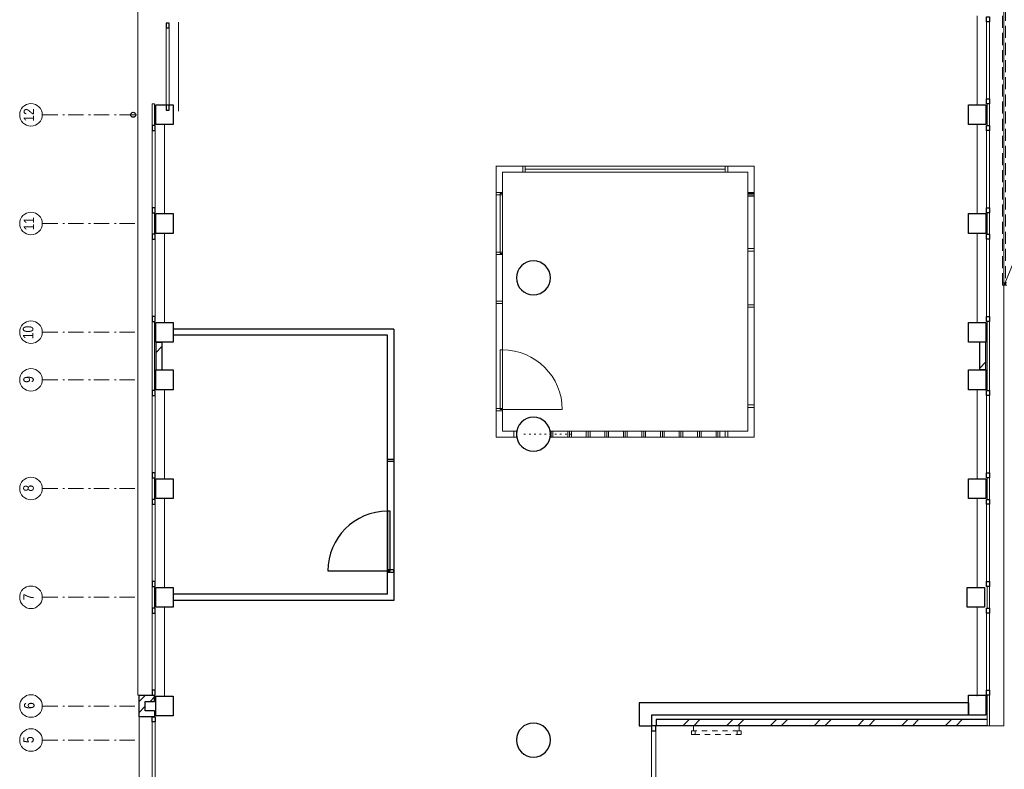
# Model space of a CAD drawing. Header units: millimetres. Extents: x 274611 to 571164, y 158736 to 298905.
# Tile 55 of 172: x 489753 to 505683, y 166578 to 178711. Entities that reach past the tile are written whole.
import ezdxf

# ---------------------------------------------------------------- set-up
doc = ezdxf.new("R2010")
doc.units = ezdxf.units.MM
doc.header["$LTSCALE"] = 400
doc.header["$PDMODE"] = 1
doc.header["$PDSIZE"] = 15
for name, pattern in [('STYLE_01', [0.416641, 0.208282, -0.208359]), ('STYLE_02', [0.694427, 0.486069, -0.208359]), ('STYLE_03', [1.25, 1.041641, -0.208359]), ('STYLE_05', [0.208282, 0.069427, -0.138855]), ('STYLE_06', [1.041641, 0.625, -0.208282, 0.069427, -0.138931])]:
    doc.linetypes.add(name, pattern=pattern)
for name, color, linetype, lineweight in [('Binnenkozijnen', 140, 'Continuous', 15), ('Buitenkozijnen', 140, 'Continuous', 15), ('Lijn-stramien', 5, 'STYLE_06', 9), ('mat-baksteen', 5, 'Continuous', 25), ('mat-beton (ihwg)', 5, 'Continuous', 25), ('mat-kalkzandsteen', 5, 'Continuous', 25), ('None', 7, 'Continuous', 9)]:
    doc.layers.add(name, color=color, linetype=linetype, lineweight=lineweight)
doc.layers.add('plat', color=5, linetype='Continuous')
doc.styles.add('Arial Narrow', font='ARIALN.TTF', dxfattribs={"height": 222.25})

# ---------------------------------------------------------------- blocks, each defined once
blk = doc.blocks.new('*U935')
at = {"layer": 'None', "color": 140, "linetype": 'STYLE_03', "lineweight": 15}
blk.add_line((-2694, -27630), (6326, -5310), dxfattribs=at)
at = {"layer": 'None', "color": 140, "linetype": 'STYLE_02', "lineweight": 15}
for p, q in [((1241, -27590), (-2719, -27590)), ((1241, -27630), (-2719, -27630))]:
    blk.add_line(p, q, dxfattribs=at)
at = {"layer": 'None', "color": 43, "linetype": 'STYLE_02', "lineweight": 9}
blk.add_lwpolyline([(-2719, -7320), (-2669, -7320), (-2669, -27630), (-2719, -27630)], close=True, dxfattribs=at)
blk = doc.blocks.new('Kolom O 550')
at = {"layer": 'mat-beton (ihwg)', "lineweight": 25}
blk.add_circle((0, 0), 275, dxfattribs=at)
blk = doc.blocks.new('*X1010')
at = {"layer": 'None', "lineweight": 9}
for p, q in [((-16689, -34367), (-16638, -34316)), ((-16689, -34543), (-16589, -34443))]:
    blk.add_line(p, q, dxfattribs=at)
blk = doc.blocks.new('*X1011')
at = {"layer": 'None', "lineweight": 9}
for p, q in [((-16638, -34316), (-16587, -34265)), ((-16511, -34365), (-16439, -34293))]:
    blk.add_line(p, q, dxfattribs=at)
blk = doc.blocks.new('*X1012')
at = {"layer": 'None', "lineweight": 9}
for p, q in [((-8324, -34663), (-8321, -34660)), ((-7890, -34760), (-7790, -34660)), ((-7714, -34760), (-7614, -34660)), ((-7183, -34760), (-7083, -34660)), ((-7006, -34760), (-6906, -34660)), ((-6476, -34760), (-6376, -34660)), ((-6299, -34760), (-6199, -34660)), ((-5769, -34760), (-5669, -34660)), ((-5592, -34760), (-5492, -34660)), ((-5062, -34760), (-4962, -34660)), ((-4885, -34760), (-4785, -34660)), ((-4354, -34760), (-4254, -34660)), ((-4178, -34760), (-4078, -34660)), ((-3647, -34760), (-3547, -34660)), ((-3471, -34760), (-3371, -34660))]:
    blk.add_line(p, q, dxfattribs=at)
blk = doc.blocks.new('*X1014')
at = {"layer": 'None', "lineweight": 9}
blk.add_line((-16419, -28723), (-16319, -28623), dxfattribs=at)
blk = doc.blocks.new('Gevelpui best 1410 (2D)')
at = {"layer": 'Buitenkozijnen', "lineweight": 15}
for p, q in [((-260, 0), (-260, -1410)), ((-260, 0), (-210, 0)), ((-210, 0), (-210, -1410)), ((-260, -1410), (-210, -1410))]:
    blk.add_line(p, q, dxfattribs=at)
at = {"layer": 'Buitenkozijnen', "color": 92, "lineweight": 25}
for points in [[(-260, 0), (-210, 0), (-210, -80), (-260, -80)], [(-260, -1330), (-210, -1330), (-210, -1410), (-260, -1410)]]:
    blk.add_lwpolyline(points, close=True, dxfattribs=at)
at = {"layer": 'None', "color": 43, "linetype": 'Continuous', "lineweight": 9}
blk.add_line((-410, 15), (-410, -1425), dxfattribs=at)
blk = doc.blocks.new('*U304')
at = {"layer": 'Buitenkozijnen', "lineweight": 15}
for p, q in [((-10, 0), (-10, -1960)), ((-10, 0), (40, 0)), ((40, 0), (40, -1960)), ((-10, -1960), (40, -1960))]:
    blk.add_line(p, q, dxfattribs=at)
blk = doc.blocks.new('Gevelpui best 1960')
at = {"layer": 'Buitenkozijnen', "color": 43, "lineweight": 9}
blk.add_line((250, 0), (250, -1960), dxfattribs=at)
at = {"layer": 'Buitenkozijnen', "color": 92, "lineweight": 25}
for points in [[(-10, 0), (40, 0), (40, -80), (-10, -80)], [(-10, -1880), (40, -1880), (40, -1960), (-10, -1960)]]:
    blk.add_lwpolyline(points, close=True, dxfattribs=at)
at = {"layer": 'Buitenkozijnen'}
blk.add_blockref('*U304', (0, 0), dxfattribs=at)
blk = doc.blocks.new('*U1036')
at = {"layer": 'Buitenkozijnen', "lineweight": 15}
for p, q in [((-8399, -34760), (-8329, -34760)), ((-8399, -36590), (-8399, -34760)), ((-8329, -36590), (-8329, -34760)), ((-8399, -36590), (-8329, -36590))]:
    blk.add_line(p, q, dxfattribs=at)
blk = doc.blocks.new('*U1037')
at = {"layer": 'Buitenkozijnen', "color": 92, "lineweight": 25}
for points in [[(-8329, -34760), (-8399, -34760), (-8399, -34843), (-8329, -34843)], [(-8329, -36507), (-8399, -36507), (-8399, -36590), (-8329, -36590)]]:
    blk.add_lwpolyline(points, close=True, dxfattribs=at)
at = {"layer": 'Buitenkozijnen'}
blk.add_blockref('*U1036', (0, 0), dxfattribs=at)
blk = doc.blocks.new('*X1038')
at = {"layer": 'None', "lineweight": 9}
blk.add_line((-3089, -28969), (-2989, -28869), dxfattribs=at)
blk = doc.blocks.new('HWA')
at = {"layer": 'None', "color": 92, "linetype": 'Continuous', "lineweight": 25}
blk.add_circle((0, -74), 40, dxfattribs=at)
blk = doc.blocks.new('Kolom 280x320')
at = {"layer": 'mat-beton (ihwg)', "lineweight": 25}
blk.add_lwpolyline([(-300, 160), (-20, 160), (-20, -160), (-300, -160)], close=True, dxfattribs=at)
at = {"layer": 'None', "color": 92, "linetype": 'Continuous', "lineweight": 5}
blk.add_point((0, 0), dxfattribs=at)
blk = doc.blocks.new('*U1258')
at = {"layer": 'None', "color": 140, "linetype": 'STYLE_01', "lineweight": 15}
for p, q in [((-7720, -34840), (-7720, -34760)), ((-6980, -34840), (-6980, -34760))]:
    blk.add_line(p, q, dxfattribs=at)
for points in [[(-7750, -34840), (-6950, -34840), (-6950, -34900), (-7750, -34900)], [(-7750, -34840), (-7690, -34840), (-7690, -34900), (-7750, -34900)], [(-7010, -34840), (-6950, -34840), (-6950, -34900), (-7010, -34900)]]:
    blk.add_lwpolyline(points, close=True, dxfattribs=at)

msp = doc.modelspace()

# ---------------------------------------------------------------- linework, layer by layer
at = {"layer": 'Binnenkozijnen', "color": 43, "linetype": 'Continuous', "lineweight": 9, "flags": 128}
msp.add_lwpolyline([(491684.18474, 196356.95664), (491664.18474, 196356.95664), (491664.18474, 167776.95664), (491684.18474, 167776.95664)], dxfattribs=at)
at = {"layer": 'Buitenkozijnen', "color": 43, "linetype": 'Continuous', "lineweight": 9, "flags": 128}
msp.add_lwpolyline([(505654.18474, 194596.95664), (505674.18474, 194596.95664), (505674.18474, 167281.95664), (505444.22537, 167281.95664)], dxfattribs=at)
at = {"layer": 'Buitenkozijnen', "lineweight": 15}
for points in [[(491894.14411, 177346.95664), (491934.18474, 177346.95664), (491934.18474, 176996.95664), (491894.14411, 176996.95664)], [(505404.18474, 177346.95664), (505444.22537, 177346.95664), (505444.22537, 176996.95664), (505404.18474, 176996.95664)], [(491894.14411, 175586.95664), (491934.18474, 175586.95664), (491934.18474, 175236.95664), (491894.14411, 175236.95664)], [(505404.18474, 175586.95664), (505444.22537, 175586.95664), (505444.22537, 175236.95664), (505404.18474, 175236.95664)], [(491894.14411, 173826.95664), (491934.18474, 173826.95664), (491934.18474, 172706.95664), (491894.14411, 172706.95664)], [(505404.18474, 173826.95664), (505444.22537, 173826.95664), (505444.22537, 172706.95664), (505404.18474, 172706.95664)], [(491894.14411, 171296.95664), (491934.18474, 171296.95664), (491934.18474, 170946.95664), (491894.14411, 170946.95664)], [(505404.18474, 171296.95664), (505444.22537, 171296.95664), (505444.22537, 170946.95664), (505404.18474, 170946.95664)], [(491894.14411, 169536.95664), (491934.18474, 169536.95664), (491934.18474, 169186.95664), (491894.14411, 169186.95664)], [(505404.18474, 169536.95664), (505444.22537, 169536.95664), (505444.22537, 169186.95664), (505404.18474, 169186.95664)], [(505404.18474, 167776.95664), (505444.22537, 167776.95664), (505444.22537, 167281.95664), (505404.18474, 167281.95664)]]:
    msp.add_lwpolyline(points, close=True, dxfattribs=at)
at = {"layer": 'Lijn-stramien', "color": 8, "linetype": 'STYLE_05', "lineweight": 5}
msp.add_line((497910.18474, 172001.95664), (498720.18474, 172001.95664), dxfattribs=at)
at = {"layer": 'mat-baksteen', "lineweight": 25}
for p, q in [((491684.18474, 167426.95664), (491684.18474, 167776.95664)), ((491684.18474, 167776.95664), (491934.18474, 167776.95664)), ((491934.18474, 167676.95664), (491934.18474, 167776.95664)), ((491784.18474, 167526.95664), (491784.18474, 167676.95664)), ((491784.18474, 167676.95664), (491934.18474, 167676.95664)), ((491934.18474, 167426.95664), (491684.18474, 167426.95664)), ((491934.18474, 167526.95664), (491784.18474, 167526.95664)), ((491934.18474, 167526.95664), (491934.18474, 167426.95664)), ((500049.18474, 167381.95664), (500049.18474, 167281.95664)), ((505404.18474, 167381.95664), (500049.18474, 167381.95664)), ((505404.18474, 167281.95664), (500049.18474, 167281.95664))]:
    msp.add_line(p, q, dxfattribs=at)
at = {"layer": 'mat-beton (ihwg)', "lineweight": 25}
for p, q in [((505104.18474, 167651.95664), (499774.18474, 167651.95664)), ((499774.18474, 167651.95664), (499774.18474, 167281.95664)), ((505104.18474, 167651.95664), (505104.18474, 167451.95664)), ((505104.18474, 167451.95664), (499974.18474, 167451.95664)), ((499974.18474, 167451.95664), (499974.18474, 167281.95664)), ((499774.18474, 167281.95664), (499974.18474, 167281.95664))]:
    msp.add_line(p, q, dxfattribs=at)
msp.add_lwpolyline([(505104.18474, 167776.95664), (505384.18474, 167776.95664), (505384.18474, 167451.95664), (505104.18474, 167451.95664)], close=True, dxfattribs=at)
at = {"layer": 'mat-kalkzandsteen', "lineweight": 25}
for p, q in [((491954.18474, 173491.95664), (491954.18474, 173041.95664)), ((491954.18474, 173491.95664), (492054.18474, 173491.95664)), ((492054.18474, 173491.95664), (492054.18474, 173041.95664)), ((505384.18474, 173491.95664), (505284.18474, 173491.95664)), ((505284.18474, 173041.95664), (505284.18474, 173491.95664)), ((505384.18474, 173041.95664), (505384.18474, 173491.95664)), ((491954.18474, 173041.95664), (492054.18474, 173041.95664)), ((505384.18474, 173041.95664), (505284.18474, 173041.95664))]:
    msp.add_line(p, q, dxfattribs=at)
at = {"layer": 'None', "color": 7, "linetype": 'STYLE_06', "lineweight": 9}
for p, q in [((490118.00801, 177171.95664), (491618.00801, 177171.95664)), ((490118.00801, 175411.95664), (491618.00801, 175411.95664)), ((490118.00801, 173651.95664), (491618.00801, 173651.95664)), ((490118.00801, 172881.95664), (491618.00801, 172881.95664)), ((490118.00801, 171121.95664), (491618.00801, 171121.95664)), ((490118.00801, 169361.95664), (491618.00801, 169361.95664)), ((490118.00801, 167601.95664), (491618.00801, 167601.95664)), ((490118.00801, 167051.95664), (491618.00801, 167051.95664))]:
    msp.add_line(p, q, dxfattribs=at)
at = {"layer": 'None', "color": 43, "linetype": 'Continuous', "lineweight": 9}
for centre in [(489935.40159, 177171.95664), (489935.40159, 175411.95664), (489935.40159, 173651.95664), (489935.40159, 172881.95664), (489935.40159, 171121.95664), (489935.40159, 169361.95664), (489935.40159, 167601.95664), (489935.40159, 167051.95664)]:
    msp.add_circle(centre, 182.60642, dxfattribs=at)
at = {"layer": 'plat', "lineweight": 0}
for p, q in [((497464.14941, 176344.61621), (497464.14941, 171951.95664)), ((497891.14941, 176341.95664), (497464.14941, 176341.95664)), ((497891.14941, 176241.95664), (497564.14941, 176241.95664)), ((497564.14941, 176241.95664), (497564.14941, 172051.95664)), ((497931.14941, 176341.95664), (497931.14941, 176241.95664)), ((497931.14941, 176341.95664), (501167.14941, 176341.95664)), ((497931.14941, 176291.95664), (501167.14941, 176291.95664)), ((497931.14941, 176241.95664), (501167.14941, 176241.95664)), ((501167.14941, 176341.95664), (501167.14941, 176241.95664)), ((501634.14941, 176341.95664), (501207.14941, 176341.95664)), ((501534.14941, 176241.95664), (501207.14941, 176241.95664)), ((501534.14941, 172051.95664), (501534.14941, 176241.95664)), ((501634.14941, 171951.95664), (501634.14941, 176341.95664)), ((498527.90061, 172398.95664), (497564.14941, 172398.95664)), ((498527.90061, 172398.95664), (497564.14941, 172398.95664)), ((497564.14941, 172051.95664), (497793.76839, 172051.95664)), ((497789.14941, 172051.95664), (497789.14941, 171951.95664)), ((497793.76839, 172051.95664), (497789.14941, 172051.95664)), ((501167.14941, 172051.95664), (498334.60108, 172051.95664)), ((498350.18474, 171951.95664), (498350.18474, 172051.95664)), ((498380.18474, 171951.95664), (498380.18474, 172051.95664)), ((498620.18474, 171951.95664), (498620.18474, 172051.95664)), ((498650.18474, 171951.95664), (498650.18474, 172051.95664)), ((498680.18474, 171951.95664), (498680.18474, 172051.95664)), ((498920.18474, 171951.95664), (498920.18474, 172051.95664)), ((498950.18474, 171951.95664), (498950.18474, 172051.95664)), ((498980.18474, 171951.95664), (498980.18474, 172051.95664)), ((499220.18474, 171951.95664), (499220.18474, 172051.95664)), ((499250.18474, 171951.95664), (499250.18474, 172051.95664)), ((499280.18474, 171951.95664), (499280.18474, 172051.95664)), ((499520.18474, 171951.95664), (499520.18474, 172051.95664)), ((499550.18474, 171951.95664), (499550.18474, 172051.95664)), ((499580.18474, 171951.95664), (499580.18474, 172051.95664)), ((499820.18474, 171951.95664), (499820.18474, 172051.95664)), ((499850.18474, 171951.95664), (499850.18474, 172051.95664)), ((499880.18474, 171951.95664), (499880.18474, 172051.95664)), ((500120.18474, 171951.95664), (500120.18474, 172051.95664)), ((500150.18474, 171951.95664), (500150.18474, 172051.95664)), ((500180.18474, 171951.95664), (500180.18474, 172051.95664)), ((500420.18474, 171951.95664), (500420.18474, 172051.95664)), ((500450.18474, 171951.95664), (500450.18474, 172051.95664)), ((500480.18474, 171951.95664), (500480.18474, 172051.95664)), ((500720.18474, 171951.95664), (500720.18474, 172051.95664)), ((500750.18474, 171951.95664), (500750.18474, 172051.95664)), ((500780.18474, 171951.95664), (500780.18474, 172051.95664)), ((501020.18474, 171951.95664), (501020.18474, 172051.95664)), ((501050.18474, 171951.95664), (501050.18474, 172051.95664)), ((501080.18474, 171951.95664), (501080.18474, 172051.95664)), ((501167.14941, 172051.95664), (501167.14941, 171951.95664)), ((501207.14941, 172051.95664), (501534.14941, 172051.95664)), ((497464.14941, 171951.95664), (497793.76839, 171951.95664)), ((497793.76839, 171951.95664), (497789.14941, 171951.95664)), ((501167.14941, 171951.95664), (498334.60108, 171951.95664)), ((501207.14941, 171951.95664), (501634.14941, 171951.95664))]:
    msp.add_line(p, q, dxfattribs=at)
at = {"layer": 'plat'}
for p, q in [((495804.18474, 173701.95664), (492234.18474, 173701.95664)), ((495804.18474, 173701.95664), (495804.18474, 169311.95664)), ((495704.18474, 173601.95664), (492234.18474, 173601.95664)), ((495704.18474, 169411.95664), (495704.18474, 173601.95664)), ((494740.43353, 169788.45664), (495704.18474, 169788.45664)), ((495704.18474, 169411.95664), (492234.18474, 169411.95664)), ((495804.18474, 169311.95664), (492234.18474, 169311.95664))]:
    msp.add_line(p, q, dxfattribs=at)
at = {"layer": 'plat', "lineweight": 0}
for points in [[(497931.14941, 176341.95664), (497931.14941, 176241.95664), (497891.14941, 176241.95664), (497891.14941, 176341.95664)], [(501167.14941, 176341.95664), (501167.14941, 176241.95664), (501207.14941, 176241.95664), (501207.14941, 176341.95664)], [(497564.14941, 175914.95664), (497564.14941, 175874.95664), (497464.14941, 175874.95664), (497464.14941, 175914.95664)], [(497564.14941, 175894.95664), (497564.14941, 174928.95664), (497524.14941, 174928.95664), (497524.14941, 175894.95664)], [(501534.14941, 175914.95664), (501534.14941, 175874.95664), (501634.14941, 175874.95664), (501634.14941, 175914.95664)], [(501534.14941, 175895.95664), (501534.14941, 175855.95664), (501634.14941, 175855.95664), (501634.14941, 175895.95664)], [(497564.14941, 174948.95664), (497564.14941, 174908.95664), (497464.14941, 174908.95664), (497464.14941, 174948.95664)], [(501534.14941, 175005.95664), (501534.14941, 174965.95664), (501634.14941, 174965.95664), (501634.14941, 175005.95664)], [(501534.14941, 175005.95664), (501534.14941, 174965.95664), (501634.14941, 174965.95664), (501634.14941, 175005.95664)], [(497564.14941, 174154.95664), (497564.14941, 174114.95664), (497464.14941, 174114.95664), (497464.14941, 174154.95664)], [(501534.14941, 174057.95664), (501534.14941, 174097.95664), (501634.14941, 174097.95664), (501634.14941, 174057.95664)], [(497564.14941, 173364.95664), (497564.14941, 172398.95664), (497524.14941, 172398.95664), (497524.14941, 173364.95664)], [(497564.14941, 173364.95664), (497564.14941, 172398.95664), (497524.14941, 172398.95664), (497524.14941, 173364.95664)], [(497564.14941, 172418.95664), (497564.14941, 172378.95664), (497464.14941, 172378.95664), (497464.14941, 172418.95664)], [(497564.14941, 172418.95664), (497564.14941, 172378.95664), (497464.14941, 172378.95664), (497464.14941, 172418.95664)], [(501534.14941, 172475.95664), (501534.14941, 172435.95664), (501634.14941, 172435.95664), (501634.14941, 172475.95664)], [(497789.14941, 172051.95664), (497789.14941, 171951.95664), (497749.14941, 171951.95664), (497749.14941, 172051.95664)], [(497789.14941, 172051.95664), (497789.14941, 171951.95664), (497749.14941, 171951.95664), (497749.14941, 172051.95664)], [(501167.14941, 172051.95664), (501167.14941, 171951.95664), (501207.14941, 171951.95664), (501207.14941, 172051.95664)]]:
    msp.add_lwpolyline(points, close=True, dxfattribs=at)
at = {"layer": 'plat'}
for points in [[(495704.18474, 171598.45664), (495804.18474, 171598.45664), (495804.18474, 171558.45664), (495704.18474, 171558.45664)], [(495704.18474, 170754.45664), (495704.18474, 169788.45664), (495744.18474, 169788.45664), (495744.18474, 170754.45664)], [(495704.18474, 169808.45664), (495704.18474, 169768.45664), (495804.18474, 169768.45664), (495804.18474, 169808.45664)]]:
    msp.add_lwpolyline(points, close=True, dxfattribs=at)
at = {"layer": 'plat', "lineweight": 0}
for centre in [(498064.18474, 174531.95664), (498064.18474, 172001.95664), (498064.18474, 172001.95664)]:
    msp.add_circle(centre, 275, dxfattribs=at)
msp.add_arc((497564.14941, 172398.95664), 966, 0, 90, dxfattribs=at)
msp.add_arc((497564.14941, 172398.95664), 966, 0, 90, dxfattribs=at)
at = {"layer": 'plat'}
msp.add_arc((495704.18474, 169788.45664), 966, 90, 180, dxfattribs=at)

# ---------------------------------------------------------------- block references
at = {"layer": 'Binnenkozijnen', "color": 7, "rotation": 180}
msp.add_blockref('Gevelpui best 1960', (491934.18474, 165466.95664), dxfattribs=at)
at = {"layer": 'Buitenkozijnen', "color": 7}
for p in [(505654.18474, 178756.95664), (505654.18474, 176996.95664), (505654.18474, 175236.95664), (505654.18474, 172706.95664), (505654.18474, 170946.95664), (505654.18474, 169186.95664)]:
    msp.add_blockref('Gevelpui best 1410 (2D)', p, dxfattribs=at)
at = {"layer": 'Buitenkozijnen', "color": 7, "xscale": -1}
for p in [(491910.22537, 178656.95664), (491684.18474, 176996.95664), (491684.18474, 175236.95664), (491684.18474, 172706.95664), (491684.18474, 170946.95664), (491684.18474, 169186.95664)]:
    msp.add_blockref('Gevelpui best 1410 (2D)', p, dxfattribs=at)
at = {"layer": 'mat-baksteen'}
for name in ['*X1011', '*X1010', '*X1012']:
    msp.add_blockref(name, (508373.12537, 202041.95664), dxfattribs=at)
at = {"layer": 'mat-beton (ihwg)', "color": 7, "xscale": -1, "rotation": 270}
for p in [(498064.18474, 174531.95664), (498064.18474, 174531.95664), (498064.18474, 172001.95664), (498064.18474, 172001.95664), (498064.18474, 167051.95664)]:
    msp.add_blockref('Kolom O 550', p, dxfattribs=at)
at = {"layer": 'mat-beton (ihwg)', "color": 7, "rotation": 180}
for p in [(491934.18474, 171121.95664), (505084.18474, 171121.95664), (491934.18474, 169361.95664), (491934.18474, 167601.95664)]:
    msp.add_blockref('Kolom 280x320', p, dxfattribs=at)
at = {"layer": 'mat-beton (ihwg)', "color": 7}
msp.add_blockref('Kolom 280x320', (505384.18474, 169361.95664), dxfattribs=at)
at = {"layer": 'mat-kalkzandsteen'}
for name in ['*X1014', '*X1038']:
    msp.add_blockref(name, (508373.12537, 202041.95664), dxfattribs=at)
at = {"layer": 'None', "color": 7}
for name, p in [('*U935', (508373.12537, 202041.95664)), ('Kolom 280x320', (492254.18474, 177171.95664)), ('Kolom 280x320', (492254.18474, 175411.95664)), ('Kolom 280x320', (492254.18474, 173651.95664)), ('Kolom 280x320', (492254.18474, 172881.95664)), ('*U1037', (508373.12537, 202041.95664)), ('*U1258', (508373.12537, 202041.95664))]:
    msp.add_blockref(name, p, dxfattribs=at)
for name, p, rotation in [('Kolom 280x320', (505084.18474, 177171.95664), 180), ('HWA', (491664.18474, 177171.95664), 270), ('Kolom 280x320', (505084.18474, 175411.95664), 180), ('Kolom 280x320', (505084.18474, 173651.95664), 180), ('Kolom 280x320', (505084.18474, 172881.95664), 180)]:
    msp.add_blockref(name, p, dxfattribs=dict(at, rotation=rotation))

# ---------------------------------------------------------------- texts
at = {"layer": 'None', "color": 8, "attachment_point": 1, "rotation": 90, "style": 'Arial Narrow'}
for s, insert, char_height in [('12', (489816.8346, 177060.83309), 169.333333), ('11', (489816.8346, 175300.83309), 169.333333), ('10', (489804.20192, 173540.83309), 169.333333), ('9', (489810.51826, 172833.2733), 169.33333), ('8', (489810.51826, 171073.2733), 169.33333), ('7', (489810.51826, 169313.2733), 169.33333), ('6', (489822.64401, 167555.3804), 169.33333), ('5', (489810.51826, 167003.2733), 169.33333)]:
    msp.add_mtext(s, dxfattribs=dict(at, insert=insert, char_height=char_height))

doc.saveas('drawing.dxf')
